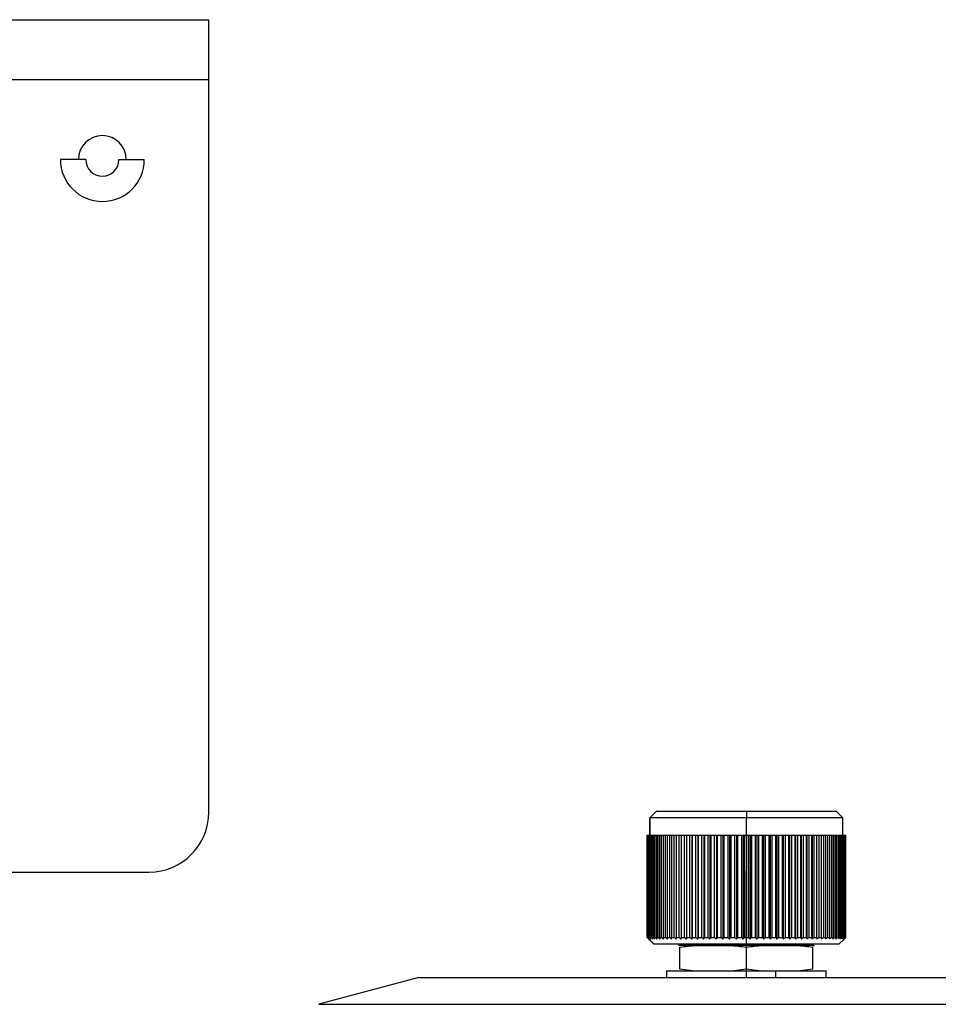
# Model space of a CAD drawing. Header units: millimetres. Extents: x -155 to 150, y 0 to 248.
# Tile 12 of 16: x -5 to 64, y 86 to 160. Entities that reach past the tile are written whole.
import ezdxf

# ---------------------------------------------------------------- set-up
doc = ezdxf.new("R2010")
doc.units = ezdxf.units.MM
doc.header["$PDSIZE"] = -1

msp = doc.modelspace()

# ---------------------------------------------------------------- linework, layer by layer
at = {"color": 7, "linetype": 'Continuous', "lineweight": 25}
for p, q in [((-155.333, 160.095), (9.667, 160.095)), ((9.667, 100.595), (9.667, 160.095)), ((-155.333, 155.595), (9.667, 155.595)), ((0.417, 149.595), (-1.483, 149.595)), ((2.917, 149.595), (4.817, 149.595)), ((43.158, 100.547), (42.791, 100.181)), ((43.292, 100.681), (43.158, 100.547)), ((43.158, 100.545), (43.158, 100.547)), ((43.158, 100.547), (43.158, 100.545)), ((43.292, 100.681), (56.781, 100.681)), ((50.05, 100.681), (50.051, 100.181)), ((57.281, 100.181), (56.781, 100.681)), ((42.791, 100.181), (42.791, 98.881)), ((57.281, 100.181), (42.793, 100.181)), ((42.793, 98.881), (42.793, 100.181)), ((43.144, 100.531), (43.144, 100.531)), ((50.051, 98.881), (50.051, 100.181)), ((57.281, 98.881), (57.281, 100.181)), ((42.591, 98.881), (57.48, 98.881)), ((42.591, 91.181), (42.591, 98.881)), ((42.593, 98.881), (42.593, 91.181)), ((42.594, 91.181), (42.594, 98.881)), ((42.609, 98.881), (42.609, 91.181)), ((42.642, 91.181), (42.642, 98.881)), ((42.672, 98.881), (42.672, 91.181)), ((42.727, 91.181), (42.727, 98.881)), ((42.771, 98.881), (42.771, 91.181)), ((42.847, 91.181), (42.847, 98.881)), ((42.905, 98.881), (42.905, 91.181)), ((43.002, 91.181), (43.002, 98.881)), ((43.074, 98.881), (43.074, 91.181)), ((43.191, 91.181), (43.191, 98.881)), ((43.277, 98.881), (43.277, 91.181)), ((43.414, 91.181), (43.414, 98.881)), ((43.513, 98.881), (43.513, 91.181)), ((43.669, 91.181), (43.669, 98.881)), ((43.78, 98.881), (43.78, 91.181)), ((43.955, 91.181), (43.955, 98.881)), ((44.078, 98.881), (44.078, 91.181)), ((44.271, 91.181), (44.271, 98.881)), ((44.405, 98.881), (44.405, 91.181)), ((44.614, 91.181), (44.614, 98.881)), ((44.76, 98.881), (44.76, 91.181)), ((44.984, 91.181), (44.984, 98.881)), ((45.132, 98.881), (45.132, 91.076)), ((45.14, 98.881), (45.14, 91.181)), ((45.379, 91.181), (45.379, 98.881)), ((45.525, 98.881), (45.525, 91.076)), ((45.544, 98.881), (45.544, 91.181)), ((45.796, 91.181), (45.796, 98.881)), ((45.941, 98.881), (45.941, 91.076)), ((45.969, 98.881), (45.969, 91.181)), ((46.234, 91.181), (46.234, 98.881)), ((46.376, 98.881), (46.376, 91.076)), ((46.415, 98.881), (46.415, 91.181)), ((46.69, 91.181), (46.69, 98.881)), ((46.83, 98.881), (46.83, 91.076)), ((46.878, 98.881), (46.878, 91.181)), ((47.163, 91.181), (47.163, 98.881)), ((47.299, 98.881), (47.299, 91.076)), ((47.357, 98.881), (47.357, 91.181)), ((47.649, 91.181), (47.649, 98.881)), ((47.781, 98.881), (47.781, 91.076)), ((47.848, 98.881), (47.848, 91.181)), ((48.148, 91.181), (48.148, 98.881)), ((48.274, 98.881), (48.274, 91.076)), ((48.35, 98.881), (48.35, 91.181)), ((48.655, 91.181), (48.655, 98.881)), ((48.776, 98.881), (48.776, 91.076)), ((48.861, 98.881), (48.861, 91.181)), ((49.169, 91.181), (49.169, 98.881)), ((49.284, 98.881), (49.284, 91.076)), ((49.377, 98.881), (49.377, 91.181)), ((49.687, 91.181), (49.687, 98.881)), ((49.795, 98.881), (49.795, 91.076)), ((49.896, 98.881), (49.896, 91.181)), ((50.052, 98.881), (50.052, 91.181)), ((50.207, 91.181), (50.207, 98.881)), ((50.308, 98.881), (50.308, 91.076)), ((50.416, 98.881), (50.416, 91.181)), ((50.727, 91.181), (50.727, 98.881)), ((50.819, 98.881), (50.819, 91.076)), ((50.934, 98.881), (50.934, 91.181)), ((51.242, 91.181), (51.242, 98.881)), ((51.327, 98.881), (51.327, 91.076)), ((51.448, 98.881), (51.448, 91.181)), ((51.752, 91.181), (51.752, 98.881)), ((51.828, 98.881), (51.828, 91.076)), ((51.955, 98.881), (51.955, 91.181)), ((52.253, 91.181), (52.253, 98.881)), ((52.32, 98.881), (52.32, 91.076)), ((52.452, 98.881), (52.452, 91.181)), ((52.744, 91.181), (52.744, 98.881)), ((52.801, 98.881), (52.801, 91.076)), ((52.938, 98.881), (52.938, 91.181)), ((53.221, 91.181), (53.221, 98.881)), ((53.269, 98.881), (53.269, 91.076)), ((53.409, 98.881), (53.409, 91.181)), ((53.683, 91.181), (53.683, 98.881)), ((53.721, 98.881), (53.721, 91.076)), ((53.864, 98.881), (53.864, 91.181)), ((54.127, 91.181), (54.127, 98.881)), ((54.155, 98.881), (54.155, 91.076)), ((54.3, 98.881), (54.3, 91.181)), ((54.551, 91.181), (54.551, 98.881)), ((54.569, 98.881), (54.569, 91.076)), ((54.716, 98.881), (54.716, 91.181)), ((54.954, 91.181), (54.954, 98.881)), ((54.961, 98.881), (54.961, 91.076)), ((55.108, 98.881), (55.108, 91.181)), ((55.332, 91.181), (55.332, 98.881)), ((55.476, 98.881), (55.476, 91.181)), ((55.684, 91.181), (55.684, 98.881)), ((55.818, 98.881), (55.818, 91.181)), ((56.009, 91.181), (56.009, 98.881)), ((56.131, 98.881), (56.131, 91.181)), ((56.304, 91.181), (56.304, 98.881)), ((56.414, 98.881), (56.414, 91.181)), ((56.569, 91.181), (56.569, 98.881)), ((56.667, 98.881), (56.667, 91.181)), ((56.802, 91.181), (56.802, 98.881)), ((56.887, 98.881), (56.887, 91.181)), ((57.003, 91.181), (57.003, 98.881)), ((57.074, 98.881), (57.074, 91.181)), ((57.169, 91.181), (57.169, 98.881)), ((57.226, 98.881), (57.226, 91.181)), ((57.3, 91.181), (57.3, 98.881)), ((57.343, 98.881), (57.343, 91.181)), ((57.396, 91.181), (57.396, 98.881)), ((57.425, 98.881), (57.425, 91.181)), ((57.457, 91.181), (57.457, 98.881)), ((57.471, 98.881), (57.471, 91.181)), ((57.48, 91.181), (57.48, 98.881)), ((-135.314, 96.095), (5.167, 96.095)), ((42.591, 91.181), (42.592, 91.18)), ((42.593, 91.181), (42.594, 91.181)), ((42.609, 91.181), (42.642, 91.181)), ((42.672, 91.181), (42.727, 91.181)), ((42.771, 91.181), (42.847, 91.181)), ((42.905, 91.181), (43.002, 91.181)), ((43.074, 91.181), (43.191, 91.181)), ((43.277, 91.181), (43.414, 91.181)), ((43.513, 91.181), (43.669, 91.181)), ((43.78, 91.181), (43.955, 91.181)), ((44.078, 91.181), (44.271, 91.181)), ((44.405, 91.181), (44.614, 91.181)), ((44.76, 91.181), (44.984, 91.181)), ((45.14, 91.181), (45.379, 91.181)), ((45.544, 91.181), (45.796, 91.181)), ((45.969, 91.181), (46.234, 91.181)), ((46.415, 91.181), (46.69, 91.181)), ((46.878, 91.181), (47.163, 91.181)), ((47.357, 91.181), (47.649, 91.181)), ((47.848, 91.181), (48.148, 91.181)), ((48.35, 91.181), (48.655, 91.181)), ((48.861, 91.181), (49.169, 91.181)), ((49.377, 91.181), (49.687, 91.181)), ((49.896, 91.181), (50.207, 91.181)), ((50.05, 90.681), (50.052, 91.181)), ((50.416, 91.181), (50.727, 91.181)), ((50.934, 91.181), (51.242, 91.181)), ((51.448, 91.181), (51.752, 91.181)), ((51.955, 91.181), (52.253, 91.181)), ((52.452, 91.181), (52.744, 91.181)), ((52.938, 91.181), (53.221, 91.181)), ((53.409, 91.181), (53.683, 91.181)), ((53.864, 91.181), (54.127, 91.181)), ((54.3, 91.181), (54.551, 91.181)), ((54.716, 91.181), (54.954, 91.181)), ((55.108, 91.181), (55.332, 91.181)), ((55.476, 91.181), (55.684, 91.181)), ((55.818, 91.181), (56.009, 91.181)), ((56.131, 91.181), (56.304, 91.181)), ((56.414, 91.181), (56.569, 91.181)), ((56.667, 91.181), (56.802, 91.181)), ((56.887, 91.181), (57.003, 91.181)), ((56.981, 90.681), (57.396, 91.097)), ((57.074, 91.181), (57.169, 91.181)), ((57.226, 91.181), (57.3, 91.181)), ((57.343, 91.181), (57.396, 91.181)), ((57.425, 91.181), (57.457, 91.181)), ((57.471, 91.181), (57.48, 91.181)), ((56.981, 90.681), (43.091, 90.681)), ((55.108, 90.589), (44.965, 90.589)), ((45.031, 88.81), (45.031, 90.453)), ((45.46, 90.589), (45.46, 90.681)), ((50.031, 88.81), (50.031, 90.453)), ((54.602, 90.589), (54.602, 90.681)), ((55.031, 90.587), (55.135, 90.589)), ((55.031, 88.81), (55.031, 90.453)), ((45.971, 88.681), (45.031, 88.81)), ((50.031, 88.81), (49.091, 88.681)), ((50.971, 88.681), (50.031, 88.81)), ((55.031, 88.81), (54.091, 88.681)), ((25.431, 88.181), (17.934, 86.172)), ((25.431, 88.181), (142.431, 88.181)), ((44.031, 88.681), (44.031, 88.181)), ((44.031, 88.681), (56.031, 88.681)), ((52.229, 88.681), (52.229, 88.181)), ((56.031, 88.181), (56.031, 88.681)), ((17.934, 86.172), (149.928, 86.172))]:
    msp.add_line(p, q, dxfattribs=at)
at = {"color": 7, "linetype": 'Continuous'}
for q in [(50.031, 96.207), (53.765, 88.181)]:
    msp.add_line((50.031, 88.181), q, dxfattribs=at)
at = {"color": 7, "linetype": 'Continuous', "lineweight": 25, "flags": 128}
for points in [[(43.144, 100.531), (43.228, 100.615), (43.294, 100.681)], [(42.793, 100.181), (42.989, 100.377), (43.144, 100.531)], [(43.094, 90.681), (42.813, 90.961), (42.593, 91.181)], [(42.7, 91.072), (42.871, 90.901), (43.091, 90.681)]]:
    msp.add_lwpolyline(points, dxfattribs=at)
at = {"color": 7, "linetype": 'Continuous', "lineweight": 25}
for centre, radius, start, end in [((1.667, 149.595), 1.8, 0, 180), ((1.667, 149.595), 3.15, 180, 0), ((1.667, 149.595), 1.25, 180, 0), ((5.167, 100.595), 4.5, 270, 0)]:
    msp.add_arc(centre, radius, start, end, dxfattribs=at)
for points, knots in [([(42.594, 91.181), (42.615, 91.161), (42.652, 91.126), (42.689, 91.091), (42.706, 91.076)], [0, 0, 0, 0, 0.56, 1, 1, 1, 1]), ([(42.706, 91.076), (42.687, 91.096), (42.655, 91.13), (42.623, 91.166), (42.609, 91.181)], [0, 0, 0, 0, 0.56, 1, 1, 1, 1]), ([(42.642, 91.181), (42.664, 91.161), (42.704, 91.126), (42.743, 91.091), (42.761, 91.076)], [0, 0, 0, 0, 0.56, 1, 1, 1, 1]), ([(42.761, 91.076), (42.744, 91.096), (42.714, 91.13), (42.685, 91.166), (42.672, 91.181)], [0, 0, 0, 0, 0.56, 1, 1, 1, 1]), ([(42.727, 91.181), (42.75, 91.161), (42.791, 91.126), (42.833, 91.091), (42.851, 91.076)], [0, 0, 0, 0, 0.56, 1, 1, 1, 1]), ([(42.851, 91.076), (42.836, 91.096), (42.809, 91.13), (42.783, 91.166), (42.771, 91.181)], [0, 0, 0, 0, 0.56, 1, 1, 1, 1]), ([(42.847, 91.181), (42.871, 91.161), (42.914, 91.126), (42.957, 91.091), (42.976, 91.076)], [0, 0, 0, 0, 0.56, 1, 1, 1, 1]), ([(42.976, 91.076), (42.963, 91.096), (42.939, 91.13), (42.916, 91.166), (42.905, 91.181)], [0, 0, 0, 0, 0.56, 1, 1, 1, 1]), ([(43.002, 91.181), (43.027, 91.161), (43.072, 91.126), (43.116, 91.091), (43.136, 91.076)], [0, 0, 0, 0, 0.56, 1, 1, 1, 1]), ([(43.136, 91.076), (43.125, 91.096), (43.104, 91.13), (43.083, 91.166), (43.074, 91.181)], [0, 0, 0, 0, 0.56, 1, 1, 1, 1]), ([(43.191, 91.181), (43.217, 91.161), (43.263, 91.126), (43.309, 91.091), (43.33, 91.076)], [0, 0, 0, 0, 0.56, 1, 1, 1, 1]), ([(43.33, 91.076), (43.32, 91.096), (43.302, 91.13), (43.285, 91.166), (43.277, 91.181)], [0, 0, 0, 0, 0.56, 1, 1, 1, 1]), ([(43.414, 91.181), (43.441, 91.161), (43.488, 91.126), (43.535, 91.091), (43.556, 91.076)], [0, 0, 0, 0, 0.56, 1, 1, 1, 1]), ([(43.556, 91.076), (43.548, 91.096), (43.533, 91.13), (43.519, 91.166), (43.513, 91.181)], [0, 0, 0, 0, 0.56, 1, 1, 1, 1]), ([(43.669, 91.181), (43.696, 91.161), (43.744, 91.126), (43.792, 91.091), (43.813, 91.076)], [0, 0, 0, 0, 0.56, 1, 1, 1, 1]), ([(43.813, 91.076), (43.807, 91.096), (43.796, 91.13), (43.785, 91.166), (43.78, 91.181)], [0, 0, 0, 0, 0.56, 1, 1, 1, 1]), ([(43.955, 91.181), (43.982, 91.161), (44.031, 91.126), (44.08, 91.091), (44.101, 91.076)], [0, 0, 0, 0, 0.56, 1, 1, 1, 1]), ([(44.101, 91.076), (44.097, 91.096), (44.089, 91.13), (44.082, 91.166), (44.078, 91.181)], [0, 0, 0, 0, 0.56, 1, 1, 1, 1]), ([(44.271, 91.181), (44.298, 91.161), (44.347, 91.126), (44.396, 91.091), (44.418, 91.076)], [0, 0, 0, 0, 0.56, 1, 1, 1, 1]), ([(44.418, 91.076), (44.415, 91.096), (44.411, 91.13), (44.407, 91.166), (44.405, 91.181)], [0, 0, 0, 0, 0.56, 1, 1, 1, 1]), ([(44.614, 91.181), (44.642, 91.161), (44.691, 91.126), (44.74, 91.091), (44.762, 91.076)], [0, 0, 0, 0, 0.56, 1, 1, 1, 1]), ([(44.762, 91.076), (44.761, 91.096), (44.761, 91.13), (44.76, 91.166), (44.76, 91.181)], [0, 0, 0, 0, 0.56, 1, 1, 1, 1]), ([(44.984, 91.181), (45.012, 91.161), (45.061, 91.126), (45.11, 91.091), (45.132, 91.076)], [0, 0, 0, 0, 0.56, 1, 1, 1, 1]), ([(45.132, 91.076), (45.133, 91.096), (45.136, 91.13), (45.139, 91.166), (45.14, 91.181)], [0, 0, 0, 0, 0.56, 1, 1, 1, 1]), ([(45.379, 91.181), (45.406, 91.161), (45.455, 91.126), (45.504, 91.091), (45.525, 91.076)], [0, 0, 0, 0, 0.56, 1, 1, 1, 1]), ([(45.525, 91.076), (45.529, 91.096), (45.535, 91.13), (45.541, 91.166), (45.544, 91.181)], [0, 0, 0, 0, 0.56, 1, 1, 1, 1]), ([(45.796, 91.181), (45.823, 91.161), (45.871, 91.126), (45.92, 91.091), (45.941, 91.076)], [0, 0, 0, 0, 0.56, 1, 1, 1, 1]), ([(45.941, 91.076), (45.946, 91.096), (45.956, 91.13), (45.965, 91.166), (45.969, 91.181)], [0, 0, 0, 0, 0.56, 1, 1, 1, 1]), ([(46.234, 91.181), (46.26, 91.161), (46.308, 91.126), (46.355, 91.091), (46.376, 91.076)], [0, 0, 0, 0, 0.56, 1, 1, 1, 1]), ([(46.376, 91.076), (46.384, 91.096), (46.397, 91.13), (46.409, 91.166), (46.415, 91.181)], [0, 0, 0, 0, 0.56, 1, 1, 1, 1]), ([(46.69, 91.181), (46.716, 91.161), (46.763, 91.126), (46.809, 91.091), (46.83, 91.076)], [0, 0, 0, 0, 0.56, 1, 1, 1, 1]), ([(46.83, 91.076), (46.839, 91.096), (46.855, 91.13), (46.871, 91.166), (46.878, 91.181)], [0, 0, 0, 0, 0.56, 1, 1, 1, 1]), ([(47.163, 91.181), (47.188, 91.161), (47.233, 91.126), (47.279, 91.091), (47.299, 91.076)], [0, 0, 0, 0, 0.56, 1, 1, 1, 1]), ([(47.299, 91.076), (47.309, 91.096), (47.329, 91.13), (47.348, 91.166), (47.357, 91.181)], [0, 0, 0, 0, 0.56, 1, 1, 1, 1]), ([(47.649, 91.181), (47.674, 91.161), (47.718, 91.126), (47.762, 91.091), (47.781, 91.076)], [0, 0, 0, 0, 0.56, 1, 1, 1, 1]), ([(47.781, 91.076), (47.793, 91.096), (47.816, 91.13), (47.838, 91.166), (47.848, 91.181)], [0, 0, 0, 0, 0.56, 1, 1, 1, 1]), ([(48.148, 91.181), (48.171, 91.161), (48.213, 91.126), (48.255, 91.091), (48.274, 91.076)], [0, 0, 0, 0, 0.56, 1, 1, 1, 1]), ([(48.274, 91.076), (48.288, 91.096), (48.314, 91.13), (48.339, 91.166), (48.35, 91.181)], [0, 0, 0, 0, 0.56, 1, 1, 1, 1]), ([(48.655, 91.181), (48.678, 91.161), (48.718, 91.126), (48.758, 91.091), (48.776, 91.076)], [0, 0, 0, 0, 0.56, 1, 1, 1, 1]), ([(48.776, 91.076), (48.792, 91.096), (48.82, 91.13), (48.848, 91.166), (48.861, 91.181)], [0, 0, 0, 0, 0.56, 1, 1, 1, 1]), ([(49.169, 91.181), (49.19, 91.161), (49.229, 91.126), (49.267, 91.091), (49.284, 91.076)], [0, 0, 0, 0, 0.56, 1, 1, 1, 1]), ([(49.284, 91.076), (49.301, 91.096), (49.332, 91.13), (49.363, 91.166), (49.377, 91.181)], [0, 0, 0, 0, 0.56, 1, 1, 1, 1]), ([(49.687, 91.181), (49.708, 91.161), (49.743, 91.126), (49.779, 91.091), (49.795, 91.076)], [0, 0, 0, 0, 0.56, 1, 1, 1, 1]), ([(49.795, 91.076), (49.814, 91.096), (49.848, 91.13), (49.881, 91.166), (49.896, 91.181)], [0, 0, 0, 0, 0.56, 1, 1, 1, 1]), ([(50.207, 91.181), (50.226, 91.161), (50.26, 91.126), (50.293, 91.091), (50.308, 91.076)], [0, 0, 0, 0, 0.56, 1, 1, 1, 1]), ([(50.308, 91.076), (50.328, 91.096), (50.364, 91.13), (50.4, 91.166), (50.416, 91.181)], [0, 0, 0, 0, 0.56, 1, 1, 1, 1]), ([(50.727, 91.181), (50.744, 91.161), (50.775, 91.126), (50.806, 91.091), (50.819, 91.076)], [0, 0, 0, 0, 0.56, 1, 1, 1, 1]), ([(50.819, 91.076), (50.841, 91.096), (50.879, 91.13), (50.917, 91.166), (50.934, 91.181)], [0, 0, 0, 0, 0.56, 1, 1, 1, 1]), ([(51.242, 91.181), (51.258, 91.161), (51.286, 91.126), (51.314, 91.091), (51.327, 91.076)], [0, 0, 0, 0, 0.56, 1, 1, 1, 1]), ([(51.327, 91.076), (51.349, 91.096), (51.39, 91.13), (51.43, 91.166), (51.448, 91.181)], [0, 0, 0, 0, 0.56, 1, 1, 1, 1]), ([(51.752, 91.181), (51.766, 91.161), (51.791, 91.126), (51.817, 91.091), (51.828, 91.076)], [0, 0, 0, 0, 0.56, 1, 1, 1, 1]), ([(51.828, 91.076), (51.851, 91.096), (51.894, 91.13), (51.936, 91.166), (51.955, 91.181)], [0, 0, 0, 0, 0.56, 1, 1, 1, 1]), ([(52.253, 91.181), (52.266, 91.161), (52.288, 91.126), (52.31, 91.091), (52.32, 91.076)], [0, 0, 0, 0, 0.56, 1, 1, 1, 1]), ([(52.32, 91.076), (52.345, 91.096), (52.389, 91.13), (52.433, 91.166), (52.452, 91.181)], [0, 0, 0, 0, 0.56, 1, 1, 1, 1]), ([(52.744, 91.181), (52.755, 91.161), (52.774, 91.126), (52.793, 91.091), (52.801, 91.076)], [0, 0, 0, 0, 0.56, 1, 1, 1, 1]), ([(52.801, 91.076), (52.827, 91.096), (52.872, 91.13), (52.918, 91.166), (52.938, 91.181)], [0, 0, 0, 0, 0.56, 1, 1, 1, 1]), ([(53.221, 91.181), (53.23, 91.161), (53.246, 91.126), (53.262, 91.091), (53.269, 91.076)], [0, 0, 0, 0, 0.56, 1, 1, 1, 1]), ([(53.269, 91.076), (53.295, 91.096), (53.342, 91.13), (53.389, 91.166), (53.409, 91.181)], [0, 0, 0, 0, 0.56, 1, 1, 1, 1]), ([(53.683, 91.181), (53.69, 91.161), (53.703, 91.126), (53.716, 91.091), (53.721, 91.076)], [0, 0, 0, 0, 0.56, 1, 1, 1, 1]), ([(53.721, 91.076), (53.748, 91.096), (53.796, 91.13), (53.843, 91.166), (53.864, 91.181)], [0, 0, 0, 0, 0.56, 1, 1, 1, 1]), ([(54.127, 91.181), (54.133, 91.161), (54.142, 91.126), (54.151, 91.091), (54.155, 91.076)], [0, 0, 0, 0, 0.56, 1, 1, 1, 1]), ([(54.155, 91.076), (54.182, 91.096), (54.231, 91.13), (54.279, 91.166), (54.3, 91.181)], [0, 0, 0, 0, 0.56, 1, 1, 1, 1]), ([(54.551, 91.181), (54.555, 91.161), (54.561, 91.126), (54.566, 91.091), (54.569, 91.076)], [0, 0, 0, 0, 0.56, 1, 1, 1, 1]), ([(54.569, 91.076), (54.596, 91.096), (54.645, 91.13), (54.694, 91.166), (54.716, 91.181)], [0, 0, 0, 0, 0.56, 1, 1, 1, 1]), ([(54.954, 91.181), (54.955, 91.161), (54.957, 91.126), (54.96, 91.091), (54.961, 91.076)], [0, 0, 0, 0, 0.56, 1, 1, 1, 1]), ([(54.961, 91.076), (54.988, 91.096), (55.038, 91.13), (55.087, 91.166), (55.108, 91.181)], [0, 0, 0, 0, 0.56, 1, 1, 1, 1]), ([(55.332, 91.181), (55.331, 91.161), (55.33, 91.126), (55.329, 91.091), (55.329, 91.076)], [0, 0, 0, 0, 0.56, 1, 1, 1, 1]), ([(55.329, 91.076), (55.356, 91.096), (55.406, 91.13), (55.455, 91.166), (55.476, 91.181)], [0, 0, 0, 0, 0.56, 1, 1, 1, 1]), ([(55.684, 91.181), (55.681, 91.161), (55.677, 91.126), (55.673, 91.091), (55.671, 91.076)], [0, 0, 0, 0, 0.56, 1, 1, 1, 1]), ([(55.671, 91.076), (55.698, 91.096), (55.747, 91.13), (55.796, 91.166), (55.818, 91.181)], [0, 0, 0, 0, 0.56, 1, 1, 1, 1]), ([(56.009, 91.181), (56.004, 91.161), (55.996, 91.126), (55.989, 91.091), (55.985, 91.076)], [0, 0, 0, 0, 0.56, 1, 1, 1, 1]), ([(55.985, 91.076), (56.012, 91.096), (56.061, 91.13), (56.11, 91.166), (56.131, 91.181)], [0, 0, 0, 0, 0.56, 1, 1, 1, 1]), ([(56.304, 91.181), (56.298, 91.161), (56.287, 91.126), (56.276, 91.091), (56.271, 91.076)], [0, 0, 0, 0, 0.56, 1, 1, 1, 1]), ([(56.271, 91.076), (56.297, 91.096), (56.346, 91.13), (56.393, 91.166), (56.414, 91.181)], [0, 0, 0, 0, 0.56, 1, 1, 1, 1]), ([(56.569, 91.181), (56.561, 91.161), (56.547, 91.126), (56.532, 91.091), (56.526, 91.076)], [0, 0, 0, 0, 0.56, 1, 1, 1, 1]), ([(56.526, 91.076), (56.552, 91.096), (56.599, 91.13), (56.646, 91.166), (56.667, 91.181)], [0, 0, 0, 0, 0.56, 1, 1, 1, 1]), ([(56.802, 91.181), (56.793, 91.161), (56.775, 91.126), (56.757, 91.091), (56.749, 91.076)], [0, 0, 0, 0, 0.56, 1, 1, 1, 1]), ([(56.749, 91.076), (56.775, 91.096), (56.821, 91.13), (56.867, 91.166), (56.887, 91.181)], [0, 0, 0, 0, 0.56, 1, 1, 1, 1]), ([(57.003, 91.181), (56.991, 91.161), (56.97, 91.126), (56.949, 91.091), (56.94, 91.076)], [0, 0, 0, 0, 0.56, 1, 1, 1, 1]), ([(56.94, 91.076), (56.965, 91.096), (57.009, 91.13), (57.054, 91.166), (57.074, 91.181)], [0, 0, 0, 0, 0.56, 1, 1, 1, 1]), ([(57.169, 91.181), (57.155, 91.161), (57.131, 91.126), (57.107, 91.091), (57.097, 91.076)], [0, 0, 0, 0, 0.56, 1, 1, 1, 1]), ([(57.097, 91.076), (57.121, 91.096), (57.164, 91.13), (57.207, 91.166), (57.226, 91.181)], [0, 0, 0, 0, 0.56, 1, 1, 1, 1]), ([(57.3, 91.181), (57.285, 91.161), (57.258, 91.126), (57.231, 91.091), (57.22, 91.076)], [0, 0, 0, 0, 0.56, 1, 1, 1, 1]), ([(57.22, 91.076), (57.243, 91.096), (57.284, 91.13), (57.325, 91.166), (57.343, 91.181)], [0, 0, 0, 0, 0.56, 1, 1, 1, 1]), ([(57.396, 91.181), (57.38, 91.161), (57.35, 91.126), (57.32, 91.091), (57.307, 91.076)], [0, 0, 0, 0, 0.56, 1, 1, 1, 1]), ([(57.307, 91.076), (57.329, 91.096), (57.368, 91.13), (57.408, 91.166), (57.425, 91.181)], [0, 0, 0, 0, 0.56, 1, 1, 1, 1]), ([(57.457, 91.181), (57.438, 91.161), (57.406, 91.126), (57.374, 91.091), (57.359, 91.076)], [0, 0, 0, 0, 0.56, 1, 1, 1, 1]), ([(57.359, 91.076), (57.38, 91.096), (57.417, 91.13), (57.454, 91.166), (57.471, 91.181)], [0, 0, 0, 0, 0.56, 1, 1, 1, 1]), ([(57.48, 91.181), (57.461, 91.161), (57.433, 91.133), (57.405, 91.105), (57.396, 91.097)], [0, 0, 0, 0, 0.697558, 1, 1, 1, 1]), ([(45.46, 90.582), (45.389, 90.583), (45.211, 90.583), (45.033, 90.587), (44.927, 90.589)], [0, 0, 0, 0, 0.399317, 1, 1, 1, 1]), ([(45.031, 90.453), (45.445, 90.519), (45.862, 90.585), (46.288, 90.587), (46.32, 90.587), (46.429, 90.588), (46.837, 90.588), (47.529, 90.588), (48.221, 90.588), (48.635, 90.588), (48.747, 90.588), (49.196, 90.585), (49.615, 90.519), (50.031, 90.453)], [0, 0, 0, 0, 0.249296, 0.251387, 0.255284, 0.268493, 0.316575, 0.499399, 0.68285, 0.730774, 0.747553, 0.749496, 1, 1, 1, 1]), ([(50.031, 90.453), (50.445, 90.519), (50.862, 90.585), (51.288, 90.587), (51.32, 90.587), (51.429, 90.588), (51.837, 90.588), (52.529, 90.588), (53.221, 90.588), (53.635, 90.588), (53.747, 90.588), (54.196, 90.585), (54.615, 90.519), (55.031, 90.453)], [0, 0, 0, 0, 0.249296, 0.251387, 0.255284, 0.268493, 0.316575, 0.499399, 0.68285, 0.730774, 0.747553, 0.749496, 1, 1, 1, 1]), ([(50.031, 90.58), (50.031, 90.584), (50.031, 90.595), (50.031, 90.508), (50.031, 90.453)], [0, 0, 0, 0, 0.358844, 1, 1, 1, 1])]:
    msp.add_open_spline(points, degree=3, knots=knots, dxfattribs=at)
at = {"color": 7, "linetype": 'Continuous'}
msp.add_point((50.031, 88.181), dxfattribs=at)

doc.saveas('drawing.dxf')
